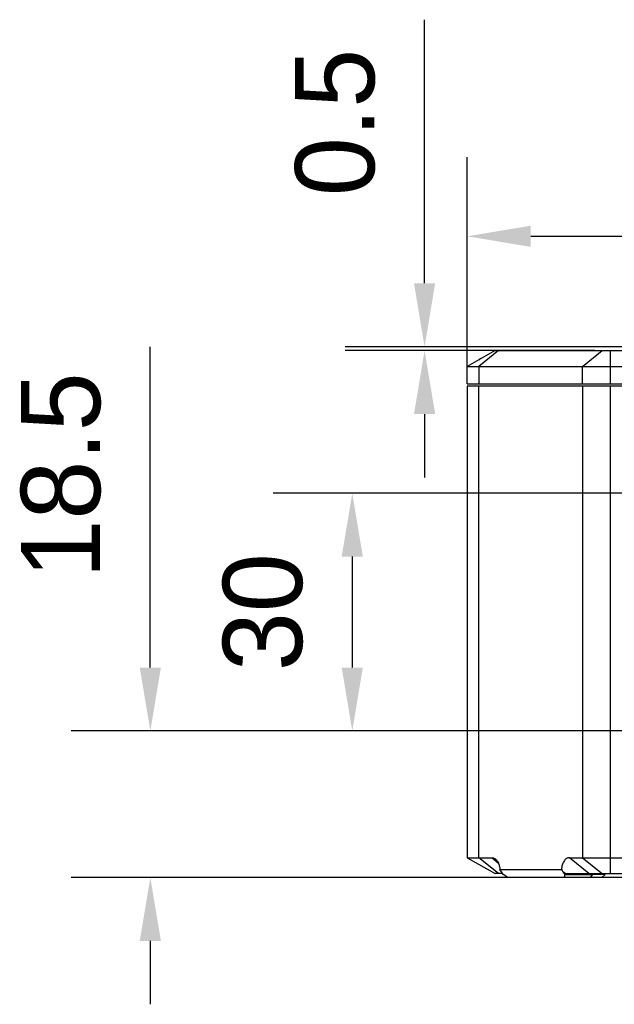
# Model space of a CAD drawing. Header units: millimetres. Extents: x -151 to 9, y 196 to 376.
# Tile 10 of 13: x -88 to -69, y 316 to 347. Entities that reach past the tile are written whole.
import ezdxf

# ---------------------------------------------------------------- set-up
doc = ezdxf.new("R2010")
doc.units = ezdxf.units.MM
doc.header["$LTSCALE"] = 65.395
doc.header["$PDMODE"] = 3
doc.header["$PDSIZE"] = 8
doc.layers.get('0').update_dxf_attribs({"linetype": 'CONTINUOUS'})
doc.layers.get('Defpoints').update_dxf_attribs({"linetype": 'CONTINUOUS'})
doc.layers.add('00_COMPONENTS', color=7, linetype='CONTINUOUS')
doc.layers.add('51__DRAFT_DIMS', color=7, linetype='CONTINUOUS')
doc.styles.get("Standard").update_dxf_attribs({"font": '兰亭黑 GBK.TTF', "height": 2.5})
doc.dimstyles.new('DIMSTYLE_1', dxfattribs={"dimtxt": 8, "dimasz": 2, "dimexe": 2.5, "dimexo": 0.5, "dimgap": 0.75, "dimtad": 1, "dimlfac": 4, "dimdsep": 46, "dimtxsty": 'STANDARD', "dimblk": '_FILLED', "dimblk1": '_FILLED', "dimblk2": '_FILLED', "dimcen": 0.09, "dimclrd": 8, "dimclre": 8, "dimclrt": 256, "dimazin": 2, "dimtp": 0.3, "dimtm": 0.3, "dimtfac": 1, "dimtofl": 0, "dimtmove": 0, "dimatfit": 3, "dimldrblk": '_FILLED', "dimfxl": 1, "dimtolj": 1, "dimarcsym": 0})

# ---------------------------------------------------------------- blocks, each defined once
blk = doc.blocks.new('_FILLED')
at = {"color": 0, "linetype": 'ByBlock'}
blk.add_solid([(0, 0), (-1, 0.167), (-1, -0.167)], dxfattribs=at)
blk = doc.blocks.new('*D6')
at = {"layer": '51__DRAFT_DIMS', "color": 8, "lineweight": -2}
for p, q in [((-74.792, 338.58), (-74.792, 346.897)), ((-61.507, 336.58), (-77.292, 336.58)), ((-69.427, 336.455), (-77.292, 336.455)), ((-74.792, 334.455), (-74.792, 332.455))]:
    blk.add_line(p, q, dxfattribs=at)
at = {"layer": 'Defpoints', "color": 0}
for p in [(-74.792, 336.455), (-68.927, 336.455), (-61.007, 336.58)]:
    blk.add_point(p, dxfattribs=at)
at = {"layer": '51__DRAFT_DIMS', "color": 8, "linetype": 'ByBlock', "lineweight": -2, "xscale": 2, "yscale": 2, "zscale": 2}
for p, rotation in [((-74.792, 336.58), 270), ((-74.792, 336.455), 90)]:
    blk.add_blockref('_FILLED', p, dxfattribs=dict(at, rotation=rotation))
at = {"layer": '51__DRAFT_DIMS', "insert": (-78.876, 341.33), "char_height": 2.5, "attachment_point": 1, "rotation": 90, "line_spacing_factor": 0.9}
blk.add_mtext('\\A1;0.5', dxfattribs=at)
blk = doc.blocks.new('*D7')
at = {"layer": '51__DRAFT_DIMS', "color": 8, "lineweight": -2}
for p, q in [((-73.445, 335.83), (-73.445, 342.563)), ((-49.757, 332.455), (-49.757, 342.563)), ((-71.445, 340.063), (-51.757, 340.063))]:
    blk.add_line(p, q, dxfattribs=at)
at = {"layer": 'Defpoints', "color": 0}
for p in [(-49.757, 340.063), (-73.445, 335.33), (-49.757, 331.955)]:
    blk.add_point(p, dxfattribs=at)
at = {"layer": '51__DRAFT_DIMS', "color": 8, "linetype": 'ByBlock', "lineweight": -2, "xscale": 2, "yscale": 2, "zscale": 2, "rotation": 180}
blk.add_blockref('_FILLED', (-73.445, 340.063), dxfattribs=at)
at = {"layer": '51__DRAFT_DIMS', "color": 8, "linetype": 'ByBlock', "lineweight": -2, "xscale": 2, "yscale": 2, "zscale": 2}
blk.add_blockref('_FILLED', (-49.757, 340.063), dxfattribs=at)
at = {"layer": '51__DRAFT_DIMS', "insert": (-61.622, 344.147), "char_height": 2.5, "attachment_point": 2, "line_spacing_factor": 0.9}
blk.add_mtext('\\A1;94.75', dxfattribs=at)
blk = doc.blocks.new('*D8')
at = {"layer": '51__DRAFT_DIMS', "color": 8, "lineweight": -2}
for p, q in [((-50.257, 331.955), (-79.573, 331.955)), ((-77.073, 329.955), (-77.073, 326.455)), ((-50.257, 324.455), (-79.573, 324.455))]:
    blk.add_line(p, q, dxfattribs=at)
at = {"layer": 'Defpoints', "color": 0}
for p in [(-49.757, 331.955), (-77.073, 324.455), (-49.757, 324.455)]:
    blk.add_point(p, dxfattribs=at)
at = {"layer": '51__DRAFT_DIMS', "color": 8, "linetype": 'ByBlock', "lineweight": -2, "xscale": 2, "yscale": 2, "zscale": 2}
for p, rotation in [((-77.073, 331.955), 90), ((-77.073, 324.455), 270)]:
    blk.add_blockref('_FILLED', p, dxfattribs=dict(at, rotation=rotation))
at = {"layer": '51__DRAFT_DIMS', "insert": (-81.156, 328.203), "char_height": 2.5, "attachment_point": 2, "rotation": 90, "line_spacing_factor": 0.9}
blk.add_mtext('\\A1;30', dxfattribs=at)
blk = doc.blocks.new('*D10')
at = {"layer": '51__DRAFT_DIMS', "color": 8, "lineweight": -2}
for p, q in [((-83.443, 326.455), (-83.443, 336.578)), ((-50.257, 324.455), (-85.943, 324.455)), ((-51.532, 319.83), (-85.943, 319.83)), ((-83.443, 317.83), (-83.443, 315.83))]:
    blk.add_line(p, q, dxfattribs=at)
at = {"layer": 'Defpoints', "color": 0}
for p in [(-83.443, 324.455), (-49.757, 324.455), (-51.032, 319.83)]:
    blk.add_point(p, dxfattribs=at)
at = {"layer": '51__DRAFT_DIMS', "color": 8, "linetype": 'ByBlock', "lineweight": -2, "xscale": 2, "yscale": 2, "zscale": 2}
for p, rotation in [((-83.443, 324.455), 270), ((-83.443, 319.83), 90)]:
    blk.add_blockref('_FILLED', p, dxfattribs=dict(at, rotation=rotation))
at = {"layer": '51__DRAFT_DIMS', "insert": (-87.526, 332.517), "char_height": 2.5, "attachment_point": 2, "rotation": 90, "line_spacing_factor": 0.9}
blk.add_mtext('\\A1;18.5', dxfattribs=at)

msp = doc.modelspace()

# ---------------------------------------------------------------- linework, layer by layer
at = {"layer": '00_COMPONENTS'}
for p, q in [((-72.5698, 336.4554), (-73.4448, 335.9554)), ((-72.46, 336.4554), (-73.0787, 335.9554)), ((-72.5698, 336.4554), (-53.1903, 336.4554)), ((-69.8112, 335.9554), (-69.1925, 336.4554)), ((-68.9273, 335.4054), (-68.9273, 336.4554)), ((-73.0573, 336.1804), (-73.0511, 336.1804)), ((-73.0323, 336.2054), (-73.0073, 336.2054)), ((-73.4448, 335.4054), (-73.4448, 335.9554)), ((-73.4448, 335.9554), (-51.1323, 335.9554)), ((-73.0787, 335.9554), (-73.0787, 335.4054)), ((-69.8112, 335.4054), (-69.8112, 335.9554)), ((-73.4448, 335.4054), (-51.1323, 335.4054)), ((-73.4448, 335.3304), (-73.4448, 320.4554)), ((-51.0073, 335.3304), (-73.4448, 335.3304)), ((-73.0787, 320.4554), (-73.0787, 335.3304)), ((-69.8109, 335.3304), (-69.8109, 320.4554)), ((-68.927, 319.9554), (-68.927, 335.3304)), ((-73.4448, 320.4554), (-72.5698, 319.9554)), ((-73.4448, 320.4554), (-72.6646, 320.4554)), ((-72.46, 319.9554), (-73.0787, 320.4554)), ((-72.6646, 320.4554), (-72.4675, 320.2961)), ((-69.6063, 319.9554), (-70.225, 320.4554)), ((-70.225, 320.4554), (-51.5522, 320.4554)), ((-69.8109, 320.4554), (-69.1922, 319.9554)), ((-72.4177, 320.0804), (-70.4719, 320.0804)), ((-72.311, 319.9304), (-72.3707, 320.0148)), ((-70.4261, 320.0148), (-70.3665, 319.9304)), ((-70.3526, 319.9554), (-70.4261, 320.0148)), ((-72.3287, 319.9554), (-72.5698, 319.9554)), ((-72.1696, 319.8304), (-72.311, 319.9304)), ((-69.1975, 319.8304), (-72.1696, 319.8304)), ((-70.3665, 319.8304), (-70.3665, 319.9304)), ((-70.3665, 319.9304), (-69.5002, 319.9304)), ((-70.3526, 319.9554), (-51.1323, 319.9554)), ((-69.5002, 319.9304), (-69.571, 319.8304)), ((-69.5002, 319.9304), (-69.5002, 319.9554)), ((-69.0975, 319.9304), (-69.5002, 319.9304)), ((-69.1975, 319.8304), (-69.0975, 319.9304))]:
    msp.add_line(p, q, dxfattribs=at)
for centre, radius, start, end in [((-73.0323, 336.1804), 0.025, 90, 180), ((-65.1308, 323.7592), 6.4855, 214.55866, 215.26533)]:
    msp.add_arc(centre, radius, start, end, dxfattribs=at)
msp.add_ellipse((-72.6182, 320.0148), major_axis=(-0.6911, 0.933), ratio=0.1726721, start_param=-1.6980145, end_param=-1.6282183, dxfattribs=at)
for points, knots in [([(-72.6646, 320.4554), (-72.6549, 320.4554), (-72.6355, 320.4535), (-72.597, 320.4423), (-72.5705, 320.4263), (-72.5546, 320.4134)], [0, 0, 0, 0, 0.24093, 0.4860253, 1, 1, 1, 1]), ([(-72.5546, 320.4134), (-72.533, 320.396), (-72.4944, 320.3515), (-72.4534, 320.2707), (-72.4268, 320.1785), (-72.4191, 320.1134), (-72.4177, 320.0804)], [0, 0, 0, 0, 0.224739, 0.4703469, 0.731009, 1, 1, 1, 1]), ([(-70.225, 320.4554), (-70.2417, 320.4554), (-70.2761, 320.4495), (-70.3237, 320.4248), (-70.366, 320.3866), (-70.4018, 320.3377), (-70.4307, 320.2805), (-70.4598, 320.1952), (-70.4699, 320.1266), (-70.4719, 320.0804)], [0, 0, 0, 0, 0.1023753, 0.209677, 0.3248053, 0.4483266, 0.5793093, 0.7161635, 1, 1, 1, 1])]:
    msp.add_open_spline(points, degree=3, knots=knots, dxfattribs=at)

# ---------------------------------------------------------------- dimensions: what is measured, and where the dimension line sits
at = {"layer": '51__DRAFT_DIMS', "color": 4}
for base, p1, p2, angle, picture, middle in [((-74.7923, 336.4554), (-61.0073, 336.5804), (-68.9273, 336.4554), 270, '*D6', (-74.7923, 343.7387)), ((-83.4427, 324.4554), (-51.0323, 319.8304), (-49.7573, 324.4554), 90, '*D10', (-83.4427, 332.5169)), ((-77.0726, 324.4554), (-49.7573, 331.9554), (-49.7573, 324.4554), 270, '*D8', (-77.0726, 328.2032))]:
    dim = msp.add_linear_dim(base=base, p1=p1, p2=p2, angle=angle, dimstyle='DIMSTYLE_1', override={"dimtxsty": 'STANDARD'}, dxfattribs=at)
    dim.commit()
    dim.dimension.update_dxf_attribs({"geometry": picture, "text_midpoint": middle, "dimtype": 160})
dim = msp.add_linear_dim(base=(-49.7573, 340.0634), p1=(-73.4448, 335.3304), p2=(-49.7573, 331.9554), dimstyle='DIMSTYLE_1', override={"dimtxsty": 'STANDARD'}, dxfattribs=at)
dim.commit()
dim.dimension.update_dxf_attribs({"geometry": '*D7', "text_midpoint": (-61.6215, 340.0634), "dimtype": 160})

doc.saveas('drawing.dxf')
